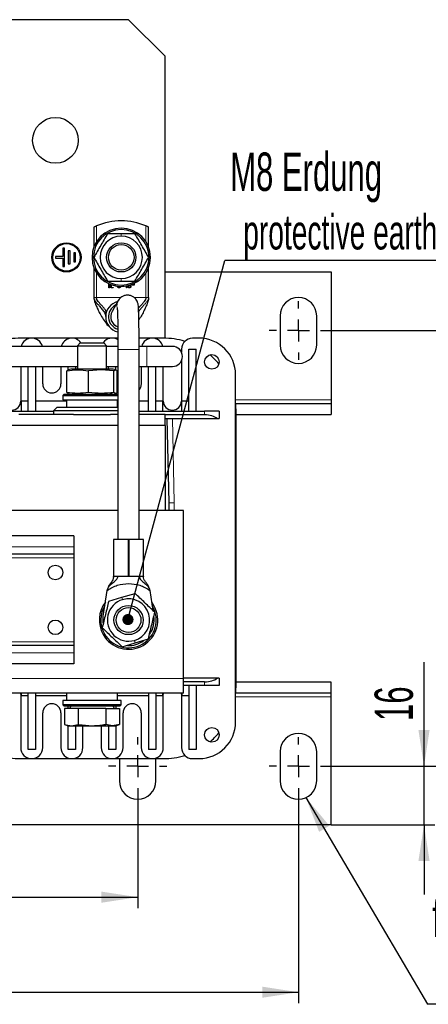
# Model space of a CAD drawing. Header units: millimetres. Extents: x 5 to 418, y 2 to 292.
# Tile 10 of 53: x 121 to 158, y 58 to 147. Entities that reach past the tile are written whole.
import ezdxf

# ---------------------------------------------------------------- set-up
doc = ezdxf.new("R2010")
doc.units = ezdxf.units.MM
doc.layers.add('SLD-0', color=7, linetype='Continuous')
doc.styles.add('SLDTEXTSTYLE0', font='TXT', dxfattribs={"width": 0.605})
doc.dimstyles.new('SLDDIMSTYLE0', dxfattribs={"dimtxt": 3.5, "dimasz": 3.302, "dimexe": 0, "dimexo": 0.0625, "dimgap": 0.875, "dimtad": 1, "dimlfac": 3, "dimrnd": 1e-09, "dimzin": 12, "dimdsep": 46, "dimtxsty": 'SLDTEXTSTYLE0', "dimsah": 1, "dimcen": 0.09, "dimadec": 0, "dimazin": 3, "dimtfac": 1, "dimtofl": 0, "dimtmove": 0, "dimatfit": 3, "dimfxl": 1, "dimfrac": 2, "dimtolj": 1, "dimtzin": 12, "dimarcsym": 0})
doc.dimstyles.new('SLDDIMSTYLE1', dxfattribs={"dimtxt": 3.5, "dimasz": 3.302, "dimexe": 0, "dimexo": 0.0625, "dimgap": 0.875, "dimtad": 1, "dimlfac": 3, "dimrnd": 1e-09, "dimzin": 12, "dimdsep": 46, "dimtxsty": 'SLDTEXTSTYLE0', "dimsah": 1, "dimcen": 0.09, "dimadec": 0, "dimazin": 3, "dimtfac": 1, "dimtmove": 0, "dimatfit": 0, "dimfxl": 1, "dimfrac": 2, "dimtolj": 1, "dimtzin": 12, "dimarcsym": 0})
doc.dimstyles.new('SLDDIMSTYLE2', dxfattribs={"dimtxt": 0.18, "dimasz": 3.302, "dimexe": 0, "dimexo": 0.0625, "dimgap": 0, "dimtad": 0, "dimtih": 1, "dimtoh": 1, "dimdec": 0, "dimrnd": 1e-09, "dimzin": 0, "dimdsep": 46, "dimtxsty": 'Standard', "dimsah": 1, "dimcen": 0.09, "dimadec": 0, "dimazin": 0, "dimtfac": 3.302, "dimtdec": 0, "dimtofl": 0, "dimtmove": 0, "dimatfit": 3, "dimfxl": 1, "dimfrac": 2, "dimtolj": 1, "dimtzin": 0, "dimarcsym": 0})
doc.dimstyles.new('SLDDIMSTYLE3', dxfattribs={"dimtxt": 0.18, "dimasz": 1.016, "dimexe": 0, "dimexo": 0.0625, "dimgap": 0, "dimtad": 0, "dimtih": 1, "dimtoh": 1, "dimdec": 0, "dimrnd": 1e-09, "dimzin": 0, "dimdsep": 46, "dimtxsty": 'Standard', "dimblk1": 'DOT', "dimblk2": 'DOT', "dimsah": 1, "dimcen": 0.09, "dimadec": 0, "dimazin": 0, "dimtfac": 1.016, "dimtdec": 0, "dimtofl": 0, "dimtmove": 0, "dimatfit": 3, "dimldrblk": 'DOT', "dimfxl": 1, "dimfrac": 2, "dimtolj": 1, "dimtzin": 0, "dimarcsym": 0})

# ---------------------------------------------------------------- blocks, each defined once
blk = doc.blocks.new('_D_4')
at = {"layer": 'SLD-0'}
for p, q in [((69.854, 76.627), (69.854, 66.36)), ((131.52, 76.627), (131.52, 66.36)), ((69.854, 67.36), (131.52, 67.36))]:
    blk.add_line(p, q, dxfattribs=at)
for points in [[(69.854, 67.36), (73.156, 66.852), (73.156, 67.868)], [(131.52, 67.36), (128.218, 67.868), (128.218, 66.852)]]:
    blk.add_solid(points, dxfattribs=at)
at = {"layer": 'SLD-0', "insert": (96.677, 71.872), "char_height": 3.5, "attachment_point": 1, "style": 'SLDTEXTSTYLE0'}
blk.add_mtext('185', dxfattribs=at)
blk = doc.blocks.new('_D_5')
at = {"layer": 'SLD-0'}
for p, q in [((157.647, 79.294), (157.647, 88.771)), ((148.854, 79.294), (158.647, 79.294)), ((157.647, 73.96), (157.647, 79.294)), ((149.187, 73.96), (158.647, 73.96)), ((157.647, 73.96), (157.647, 67.61))]:
    blk.add_line(p, q, dxfattribs=at)
for points in [[(157.647, 79.294), (158.155, 82.596), (157.139, 82.596)], [(157.647, 73.96), (157.139, 70.658), (158.155, 70.658)]]:
    blk.add_solid(points, dxfattribs=at)
at = {"layer": 'SLD-0', "insert": (153.135, 83.424), "char_height": 3.5, "attachment_point": 1, "rotation": 90, "style": 'SLDTEXTSTYLE0'}
blk.add_mtext('16', dxfattribs=at)
blk = doc.blocks.new('_D_6')
at = {"layer": 'SLD-0', "color": 7}
for p, q in [((55.187, 76.627), (55.187, 57.695)), ((146.187, 76.627), (146.187, 57.695)), ((55.187, 58.695), (146.187, 58.695))]:
    blk.add_line(p, q, dxfattribs=at)
for points in [[(55.187, 58.695), (58.489, 58.187), (58.489, 59.203)], [(146.187, 58.695), (142.885, 59.203), (142.885, 58.187)]]:
    blk.add_solid(points, dxfattribs=at)
at = {"layer": 'SLD-0', "color": 7, "insert": (96.677, 63.207), "char_height": 3.5, "attachment_point": 1, "style": 'SLDTEXTSTYLE0'}
blk.add_mtext('273', dxfattribs=at)
blk = doc.blocks.new('_D_7')
at = {"layer": 'SLD-0', "color": 7}
for p, q in [((148.854, 119.027), (166.216, 119.027)), ((165.216, 79.294), (165.216, 119.027)), ((148.854, 79.294), (166.216, 79.294))]:
    blk.add_line(p, q, dxfattribs=at)
for points in [[(165.216, 119.027), (164.708, 115.725), (165.724, 115.725)], [(165.216, 79.294), (165.724, 82.596), (164.708, 82.596)]]:
    blk.add_solid(points, dxfattribs=at)
at = {"layer": 'SLD-0', "color": 7, "insert": (160.704, 93.145), "char_height": 3.5, "attachment_point": 1, "rotation": 90, "style": 'SLDTEXTSTYLE0'}
blk.add_mtext('119,2', dxfattribs=at)
blk = doc.blocks.new('SW_NOTE_0')
at = {"layer": 'SLD-0', "color": 0}
blk.add_line((14.303, 0), (0, 0), dxfattribs=at)
at = {"layer": 'SLD-0', "color": 0, "attachment_point": 1, "style": 'SLDTEXTSTYLE0'}
for s, insert, char_height in [('für M8', (0.439, 9.637), 3.5), ('for M8', (1.629, 3.972), 3.175)]:
    blk.add_mtext(s, dxfattribs=dict(at, insert=insert, char_height=char_height))
blk = doc.blocks.new('SW_NOTE_0_1')
at = {"layer": 'SLD-0', "color": 0}
blk.add_line((30.219, 0), (0, 0), dxfattribs=at)
at = {"layer": 'SLD-0', "color": 0, "attachment_point": 1, "style": 'SLDTEXTSTYLE0'}
for s, insert, char_height in [('M8 Erdung', (0.487, 9.831), 3.5), ('protective earth', (1.678, 4.166), 3.175)]:
    blk.add_mtext(s, dxfattribs=dict(at, insert=insert, char_height=char_height))
blk = doc.blocks.new('_Dot')
at = {"color": 0, "linetype": 'ByBlock', "lineweight": -2}
blk.add_line((-0.5, 0), (-1, 0), dxfattribs=at)
at = {"color": 0, "linetype": 'ByBlock', "const_width": 0.5}
blk.add_lwpolyline([(-0.25, 0, 1), (0.25, 0, 1)], format="xyb", close=True, dxfattribs=at)
blk = doc.blocks.new('SW_CENTERMARKSYMBOL_2')
at = {"layer": 'SLD-0', "color": 0}
for p, q in [((0, 2), (0, 2.667)), ((0, 0), (0, 1)), ((-2, 0), (-2.667, 0)), ((0, 0), (-1, 0)), ((0, 0), (0, -1)), ((0, 0), (1, 0)), ((2, 0), (2.667, 0)), ((0, -2), (0, -2.667))]:
    blk.add_line(p, q, dxfattribs=at)
blk = doc.blocks.new('SW_CENTERMARKSYMBOL_3')
at = {"layer": 'SLD-0', "color": 0}
for p, q in [((0, 2), (0, 2.667)), ((0, 0), (0, 1)), ((-2, 0), (-2.667, 0)), ((0, 0), (-1, 0)), ((0, 0), (0, -1)), ((0, 0), (1, 0)), ((2, 0), (2.667, 0)), ((0, -2), (0, -2.667))]:
    blk.add_line(p, q, dxfattribs=at)
blk = doc.blocks.new('SW_CENTERMARKSYMBOL_6')
at = {"layer": 'SLD-0', "color": 0}
for p, q in [((0, 2), (0, 2.667)), ((0, 0), (0, 1)), ((-2, 0), (-2.667, 0)), ((0, 0), (-1, 0)), ((0, 0), (0, -1)), ((0, 0), (1, 0)), ((2, 0), (2.667, 0)), ((0, -2), (0, -2.667))]:
    blk.add_line(p, q, dxfattribs=at)
blk = doc.blocks.new('SW_CENTERMARKSYMBOL_7')
at = {"layer": 'SLD-0', "color": 0}
for p, q in [((0, 2), (0, 2.667)), ((0, 0), (0, 1)), ((-2, 0), (-2.667, 0)), ((0, 0), (-1, 0)), ((0, 0), (0, -1)), ((0, 0), (1, 0)), ((2, 0), (2.667, 0)), ((0, -2), (0, -2.667))]:
    blk.add_line(p, q, dxfattribs=at)

msp = doc.modelspace()

# ---------------------------------------------------------------- linework, layer by layer
at = {"color": 7, "linetype": 'Continuous', "lineweight": 25}
for p, q in [((130.6871, 147.3605), (70.6871, 147.3605)), ((134.0205, 144.0271), (130.6871, 147.3605)), ((134.0205, 118.3251), (134.0205, 144.0271)), ((127.5205, 128.4459), (127.5205, 126.6218)), ((132.5205, 126.6218), (132.5205, 128.4459)), ((128.7696, 127.8605), (130.0205, 127.8605)), ((130.0205, 127.8605), (131.2714, 127.8605)), ((124.6871, 125.7771), (124.0205, 125.7771)), ((124.0205, 125.7771), (124.0205, 125.6105)), ((124.8538, 126.5271), (124.6871, 126.5271)), ((124.6871, 126.5271), (124.6871, 125.7771)), ((124.8538, 124.8605), (124.8538, 126.5271)), ((125.3538, 126.2771), (125.1871, 126.2771)), ((125.1871, 126.2771), (125.1871, 125.1105)), ((125.3538, 125.1105), (125.3538, 126.2771)), ((125.8538, 126.1105), (125.6871, 126.1105)), ((125.6871, 126.1105), (125.6871, 125.2771)), ((125.8538, 125.2771), (125.8538, 126.1105)), ((124.0205, 125.6105), (124.6871, 125.6105)), ((124.6871, 125.6105), (124.6871, 124.8605)), ((124.6871, 124.8605), (124.8538, 124.8605)), ((125.1871, 125.1105), (125.3538, 125.1105)), ((125.6871, 125.2771), (125.8538, 125.2771)), ((127.5205, 124.7658), (127.5205, 122.0271)), ((132.5205, 122.0271), (132.5205, 124.7658)), ((134.0205, 124.3605), (149.1871, 124.3605)), ((149.1871, 124.3605), (149.1871, 112.6938)), ((128.7696, 123.5271), (130.0205, 123.5271)), ((128.8921, 122.9305), (128.8921, 123.2776)), ((128.9422, 123.2549), (128.9422, 122.9305)), ((129.0419, 123.0307), (129.0419, 123.2132)), ((129.092, 123.194), (129.092, 123.0307)), ((129.6917, 123.0307), (129.6917, 123.0475)), ((129.7418, 123.0307), (129.7418, 123.0417)), ((130.0205, 123.5271), (131.2714, 123.5271)), ((130.2664, 123.0302), (130.1483, 123.0302)), ((130.4909, 122.9305), (130.4909, 123.069)), ((130.541, 123.0784), (130.541, 122.9305)), ((130.6411, 123.0297), (130.6411, 123.1004)), ((130.6912, 123.0307), (130.6912, 123.1129)), ((130.8406, 123.0803), (130.8406, 123.0307)), ((130.8907, 123.0803), (130.8907, 123.0307)), ((130.9408, 123.1692), (130.9408, 123.191)), ((131.187, 123.1692), (130.9408, 123.1692)), ((131.1516, 123.2043), (130.9763, 123.2043)), ((131.1516, 123.2789), (131.1516, 123.2043)), ((131.187, 123.2958), (131.187, 123.1692)), ((129.1671, 122.9555), (129.2668, 122.9555)), ((129.2668, 122.9054), (129.1671, 122.9054)), ((129.7505, 121.7557), (129.1828, 120.7596)), ((129.1828, 120.7596), (129.1806, 120.7557)), ((144.5205, 120.3605), (144.5205, 117.6938)), ((147.8538, 117.6938), (147.8538, 120.3605)), ((129.7169, 118.3271), (120.8538, 118.3271)), ((126.2761, 117.8938), (126.0205, 117.6381)), ((126.0205, 117.6381), (126.0205, 115.4938)), ((126.0205, 117.6381), (128.6871, 117.6381)), ((126.2761, 117.8938), (128.4315, 117.8938)), ((128.6871, 117.6381), (128.4315, 117.8938)), ((128.6871, 115.4938), (128.6871, 117.6381)), ((133.8538, 118.3271), (131.6505, 118.3271)), ((137.1205, 118.3271), (136.5205, 118.3271)), ((126.0205, 117.5771), (118.952, 117.5771)), ((129.7201, 117.5771), (128.6871, 117.5771)), ((129.7205, 117.2805), (129.7205, 99.9605)), ((132.3538, 117.5771), (131.6535, 117.5771)), ((131.6538, 99.9605), (131.6538, 117.2805)), ((134.6871, 117.5771), (132.3538, 117.5771)), ((135.5205, 117.3271), (135.5205, 117.0424)), ((136.1871, 111.6605), (136.1871, 117.3271)), ((136.1871, 117.3271), (136.8538, 117.3271)), ((136.8538, 111.6605), (136.8538, 117.3271)), ((135.5205, 116.2786), (135.5205, 112.5938)), ((118.952, 115.7438), (126.0205, 115.7438)), ((120.8538, 115.7438), (120.8538, 112.5938)), ((121.5205, 111.6605), (121.5205, 115.7438)), ((122.1871, 115.7438), (122.1871, 111.6605)), ((122.8538, 114.1605), (122.8538, 115.7438)), ((124.5205, 115.7438), (124.5205, 114.1605)), ((125.1702, 115.4118), (125.0483, 115.3415)), ((125.0483, 113.3795), (125.0483, 115.3415)), ((125.4205, 115.4938), (125.1665, 115.4257)), ((125.1871, 115.4313), (125.1871, 115.7438)), ((128.1046, 115.4938), (125.4205, 115.4938)), ((125.8538, 115.7438), (125.8538, 115.4938)), ((128.1952, 115.4313), (127.0424, 115.3415)), ((127.0424, 113.3795), (127.0424, 115.3415)), ((129.2871, 115.4938), (128.1046, 115.4938)), ((129.3479, 115.3415), (128.1952, 115.4313)), ((128.6871, 115.7438), (129.7205, 115.7438)), ((128.8538, 115.4938), (128.8538, 115.7438)), ((129.5411, 115.4257), (129.2871, 115.4938)), ((129.3479, 113.3795), (129.3479, 115.3415)), ((129.5205, 115.4313), (129.5205, 115.7438)), ((129.6593, 113.3795), (129.6593, 115.3415)), ((131.6538, 115.7438), (132.3538, 115.7438)), ((131.8538, 115.7438), (131.8538, 114.1605)), ((132.3538, 115.7438), (134.6871, 115.7438)), ((132.5205, 111.6605), (132.5205, 115.7438)), ((133.1871, 111.6605), (133.1871, 115.7438)), ((133.8538, 112.5938), (133.8538, 115.7438)), ((140.4538, 83.3271), (140.4538, 114.9938)), ((124.8205, 113.2271), (124.6871, 113.0938)), ((124.8205, 113.2271), (129.7205, 113.2271)), ((125.0483, 113.3795), (125.1702, 113.3091)), ((125.1665, 113.2952), (125.4205, 113.2271)), ((125.1871, 113.2271), (125.1871, 113.2897)), ((129.2871, 113.2271), (129.5411, 113.2952)), ((129.5205, 113.2271), (129.5205, 113.2897)), ((120.8871, 112.6105), (121.5205, 112.6105)), ((120.8871, 112.6105), (120.8871, 111.6605)), ((122.1871, 112.6105), (125.0205, 112.6105)), ((124.6871, 113.0938), (124.6871, 112.6938)), ((124.6871, 113.0938), (129.7205, 113.0938)), ((124.6871, 112.6938), (129.7205, 112.6938)), ((125.0205, 112.6938), (125.0205, 112.0271)), ((129.6871, 112.0271), (129.6871, 112.6938)), ((129.6871, 112.6105), (129.7205, 112.6105)), ((131.6538, 112.6105), (132.5205, 112.6105)), ((133.1871, 112.6105), (133.8205, 112.6105)), ((133.8205, 111.6605), (133.8205, 112.6105)), ((135.5538, 111.6605), (135.5538, 112.6105)), ((135.5538, 112.6105), (136.1871, 112.6105)), ((140.5205, 111.6605), (140.4538, 112.6009)), ((140.4836, 112.3605), (149.1871, 112.3605)), ((149.1871, 112.6938), (149.1871, 112.3605)), ((149.1871, 112.3605), (149.1871, 111.3605)), ((117.0871, 111.6605), (123.8538, 111.6605)), ((125.6669, 111.3605), (120.6871, 111.3605)), ((124.1871, 112.0271), (123.8538, 111.6938)), ((123.8538, 111.6938), (123.8538, 111.3605)), ((127.3907, 111.6938), (123.8538, 111.6938)), ((124.1871, 112.0271), (127.3872, 112.0271)), ((125.6669, 111.3605), (127.3907, 111.3605)), ((127.3872, 112.0271), (129.6871, 112.0271)), ((129.7205, 111.6938), (127.3907, 111.6938)), ((127.3907, 111.3605), (129.0407, 111.3605)), ((129.7205, 111.3605), (129.0407, 111.3605)), ((131.6538, 111.6605), (137.6205, 111.6605)), ((134.0205, 111.3605), (131.6538, 111.3605)), ((134.0205, 110.3605), (134.0205, 111.3605)), ((137.6205, 111.3271), (134.0205, 111.3271)), ((138.9538, 111.6605), (137.6205, 111.6605)), ((138.9538, 111.6605), (138.9538, 110.9938)), ((140.5205, 86.6605), (140.5205, 111.6605)), ((140.5205, 111.3605), (149.1871, 111.3605)), ((134.0205, 110.9938), (138.7752, 110.9938)), ((134.1871, 110.9938), (134.3538, 103.3271)), ((138.7752, 110.9938), (138.9538, 110.9938)), ((129.7205, 110.3605), (115.2371, 110.3605)), ((134.0205, 110.3605), (131.6538, 110.3605)), ((134.0205, 110.3605), (134.0205, 102.6271)), ((134.3538, 103.3271), (134.8538, 103.3326)), ((134.3538, 103.3271), (134.3538, 102.6271)), ((129.7205, 102.6271), (119.9205, 102.6271)), ((135.6871, 102.6271), (131.6538, 102.6271)), ((135.6871, 87.2938), (135.6871, 102.6271)), ((125.6871, 100.2938), (119.9205, 100.2938)), ((125.6871, 100.2938), (125.6871, 99.2938)), ((129.3205, 99.9605), (129.3205, 96.6271)), ((130.6705, 99.9605), (129.3205, 99.9605)), ((130.6705, 96.6271), (130.6705, 99.9605)), ((130.6705, 99.9605), (130.7038, 99.9605)), ((130.7038, 99.9605), (130.7038, 96.6271)), ((132.0538, 99.9605), (130.7038, 99.9605)), ((132.0538, 96.6271), (132.0538, 99.9605)), ((125.6871, 99.2938), (125.6871, 98.6271)), ((125.6871, 98.6271), (119.9205, 98.6271)), ((125.6871, 98.6271), (125.6871, 98.2938)), ((125.6871, 98.2938), (125.6871, 90.6271)), ((129.3205, 96.6271), (130.6705, 96.6271)), ((129.7205, 96.6271), (129.7205, 96.6105)), ((130.7101, 96.6105), (129.7205, 96.6105)), ((130.7038, 96.6271), (130.6705, 96.6271)), ((130.7038, 96.6271), (132.0538, 96.6271)), ((131.6538, 96.6105), (130.7101, 96.6105)), ((131.6538, 96.6105), (131.6538, 96.6271)), ((132.0469, 96.6205), (132.0452, 96.6081)), ((128.3805, 92.9791), (128.7396, 95.3323)), ((132.6347, 95.3323), (132.915, 93.4954)), ((128.8779, 94.3551), (130.0785, 94.7066)), ((130.0785, 94.7066), (131.279, 95.058)), ((133.0024, 93.9503), (132.7991, 94.2553)), ((132.8866, 93.8841), (132.845, 93.9544)), ((131.2958, 90.5477), (132.4964, 90.8991)), ((125.6871, 90.2938), (119.9205, 90.2938)), ((125.6871, 90.6271), (125.6871, 90.2938)), ((125.6871, 90.2938), (125.6871, 89.6271)), ((130.0953, 90.1963), (131.2958, 90.5477)), ((125.6871, 89.6271), (125.6871, 88.6271)), ((125.6871, 88.6271), (119.9205, 88.6271)), ((138.7752, 87.3271), (135.6871, 87.3271)), ((135.6871, 85.9605), (135.6871, 87.2938)), ((138.9538, 87.3271), (138.7752, 87.3271)), ((138.9538, 87.3271), (138.9538, 86.6605)), ((137.6205, 86.9938), (135.6871, 86.9938)), ((137.6205, 86.6605), (135.6871, 86.6605)), ((136.1871, 86.6605), (136.1871, 80.8271)), ((136.8538, 86.6605), (136.8538, 80.8271)), ((138.9538, 86.6605), (137.6205, 86.6605)), ((140.4538, 85.72), (140.5205, 86.6605)), ((149.1871, 86.9605), (140.5205, 86.9605)), ((149.1871, 85.9605), (149.1871, 86.9605)), ((135.6871, 85.9605), (119.9205, 85.9605)), ((120.8205, 85.9605), (120.8538, 85.7271)), ((120.8538, 85.7271), (120.8538, 80.9938)), ((120.8871, 85.9605), (120.8871, 85.7105)), ((121.5205, 85.7105), (120.8871, 85.7105)), ((121.5205, 80.8271), (121.5205, 85.9605)), ((122.1871, 85.9605), (122.1871, 80.8271)), ((125.0205, 85.7105), (122.1871, 85.7105)), ((124.6871, 85.2938), (124.6871, 84.8938)), ((130.0128, 85.2938), (124.6871, 85.2938)), ((125.0205, 85.9605), (125.0205, 85.2938)), ((129.6871, 85.2938), (129.6871, 85.9605)), ((132.5205, 85.7105), (129.6871, 85.7105)), ((130.0205, 85.2938), (130.0128, 85.2938)), ((130.0205, 84.8938), (130.0205, 85.2938)), ((132.5205, 85.9605), (132.5205, 80.8271)), ((133.1871, 85.9605), (133.1871, 80.8271)), ((133.8205, 85.7105), (133.1871, 85.7105)), ((133.8205, 85.7105), (133.8205, 85.9605)), ((133.8538, 85.7271), (133.8871, 85.9605)), ((133.8538, 80.9938), (133.8538, 85.7271)), ((135.4871, 85.9605), (135.5205, 85.7271)), ((135.5205, 85.7271), (135.5205, 80.9938)), ((135.5538, 85.9605), (135.5538, 85.7105)), ((136.1871, 85.7105), (135.5538, 85.7105)), ((149.1871, 85.9605), (140.4836, 85.9605)), ((149.1871, 85.6271), (149.1871, 85.9605)), ((149.1871, 73.9605), (149.1871, 85.6271)), ((124.6871, 84.8938), (124.8205, 84.7605)), ((130.0128, 84.8938), (124.6871, 84.8938)), ((129.8799, 84.7605), (124.8205, 84.7605)), ((124.852, 84.5605), (124.852, 83.1158)), ((126.1029, 84.5605), (124.852, 84.5605)), ((125.1871, 84.5605), (125.1871, 84.7605)), ((125.4155, 84.7605), (125.3, 84.5605)), ((126.1029, 84.5605), (126.1029, 83.1158)), ((128.6047, 84.5605), (126.1029, 84.5605)), ((128.6047, 84.5605), (128.6047, 83.1158)), ((128.6047, 84.5605), (129.8557, 84.5605)), ((129.4076, 84.5605), (129.2921, 84.7605)), ((129.5205, 84.7605), (129.5205, 84.5605)), ((129.8557, 84.5605), (129.8557, 83.1158)), ((129.8871, 84.7605), (129.8799, 84.7605)), ((129.8871, 84.7605), (130.0205, 84.8938)), ((130.0205, 84.8938), (130.0128, 84.8938)), ((122.8538, 80.9938), (122.8538, 84.1605)), ((124.5205, 84.1605), (124.5205, 80.9938)), ((130.1871, 80.9938), (130.1871, 84.1605)), ((131.8538, 84.1605), (131.8538, 80.9938)), ((124.852, 83.1158), (125.1871, 82.9938)), ((124.852, 83.1158), (125.4774, 82.9938)), ((125.1871, 80.8271), (125.1871, 82.9938)), ((125.1871, 82.9938), (125.4774, 82.9938)), ((125.4774, 82.9938), (126.1029, 83.1158)), ((125.4774, 82.9938), (127.3538, 82.9938)), ((125.8538, 82.9938), (125.8538, 80.8271)), ((126.5205, 80.9938), (126.5205, 82.9938)), ((127.3538, 82.9938), (129.2302, 82.9938)), ((128.1871, 82.9938), (128.1871, 80.9938)), ((129.2302, 82.9938), (128.6047, 83.1158)), ((128.8538, 82.9938), (128.8538, 80.8271)), ((129.8557, 83.1158), (129.2302, 82.9938)), ((129.2302, 82.9938), (129.5205, 82.9938)), ((129.5205, 82.9938), (129.8557, 83.1158)), ((129.5205, 82.9938), (129.5205, 80.8271)), ((122.1871, 80.8271), (121.5205, 80.8271)), ((125.8538, 80.8271), (125.1871, 80.8271)), ((129.5205, 80.8271), (128.8538, 80.8271)), ((133.1871, 80.8271), (132.5205, 80.8271)), ((136.8538, 80.8271), (136.1871, 80.8271)), ((120.8538, 79.9938), (133.8538, 79.9938)), ((129.8538, 79.9938), (129.8538, 77.9605)), ((133.1871, 77.9605), (133.1871, 79.9938)), ((136.5205, 79.9938), (137.1205, 79.9938)), ((144.5205, 80.6271), (144.5205, 77.9605)), ((147.8538, 77.9605), (147.8538, 80.6271)), ((149.1871, 73.9605), (52.1871, 73.9605))]:
    msp.add_line(p, q, dxfattribs=at)
at = {"color": 7, "linetype": 'Continuous', "lineweight": 18}
for p, q in [((127.7649, 128.5589), (127.7649, 127.1163)), ((132.276, 127.1163), (132.276, 128.5589)), ((130.0205, 127.6271), (130.0205, 127.8605)), ((127.4871, 125.6938), (127.3538, 125.6938)), ((132.5538, 125.6938), (132.6871, 125.6938)), ((127.7649, 124.2713), (127.7649, 122.0271)), ((132.276, 122.0271), (132.276, 124.2713)), ((130.0205, 123.7605), (130.0205, 123.5271)), ((127.7649, 122.0271), (129.99, 122.0271)), ((131.2026, 122.0271), (132.276, 122.0271)), ((130.7101, 117.2805), (129.7205, 117.2805)), ((131.6538, 117.2805), (130.7101, 117.2805)), ((132.3538, 115.7438), (132.3538, 117.5771)), ((128.1046, 115.4938), (128.1952, 115.4313)), ((128.8948, 113.2271), (129.3479, 113.3795)), ((140.4538, 112.6938), (149.1871, 112.6938)), ((137.6205, 111.3271), (137.6205, 111.6605)), ((134.8538, 103.3326), (134.6873, 110.9938)), ((134.8538, 103.3326), (134.8538, 102.6271)), ((125.6871, 99.2938), (119.9205, 99.2938)), ((125.6871, 98.2938), (119.9205, 98.2938)), ((129.7268, 96.6077), (129.3291, 96.6081)), ((132.0452, 96.6081), (131.6475, 96.6077)), ((130.144, 94.4826), (130.0785, 94.7066)), ((132.8866, 93.8841), (133.0024, 93.9503)), ((128.4876, 91.3702), (128.3719, 91.304)), ((131.2303, 90.7717), (131.2958, 90.5477)), ((125.6871, 90.6271), (119.9205, 90.6271)), ((125.6871, 89.6271), (119.9205, 89.6271)), ((135.6871, 87.2938), (119.9205, 87.2938)), ((137.6205, 86.9938), (137.6205, 86.6605)), ((130.0128, 85.2938), (130.0128, 84.8938)), ((149.1871, 85.6271), (140.4538, 85.6271)), ((129.8799, 84.7605), (130.0128, 84.8938))]:
    msp.add_line(p, q, dxfattribs=at)
at = {"color": 7, "linetype": 'Continuous', "lineweight": 25, "flags": 128}
for points in [[(131.8538, 114.1605), (131.7904, 113.8416), (131.6538, 113.6189)], [(128.372, 92.3365), (128.3609, 92.4448), (128.3805, 92.9791)]]:
    msp.add_lwpolyline(points, dxfattribs=at)
at = {"color": 7, "linetype": 'Continuous', "lineweight": 25}
for centre, radius in [((124.0205, 136.3605), 2.0833), ((125.0205, 125.6938), 1.3333), ((125.0205, 125.6938), 1.25), ((130.0205, 125.6938), 1.3333), ((130.0205, 125.6938), 1.1667), ((138.2871, 116.1605), 0.6667), ((124.0205, 96.9605), 0.6667), ((130.6871, 92.6271), 1.3333), ((130.6871, 92.6271), 1.1333), ((124.0205, 91.9605), 0.6667), ((138.2871, 82.1605), 0.6667)]:
    msp.add_circle(centre, radius, dxfattribs=at)
for centre, radius, start, end in [((130.0205, 123.3605), 5.6667, 66.544343, 113.455657), ((130.0205, 125.6938), 2.6667, 0, 180), ((130.0205, 125.6938), 2.5333, 0, 180), ((130.0205, 125.6938), 1.9333, 90, 270), ((130.0205, 125.6938), 1.9333, 270, 90), ((130.0205, 125.6938), 2.6667, 180, 0), ((130.0205, 125.6938), 2.5333, 180, 0), ((130.0205, 120.2771), 1.4167, 103.350446, 257.139073), ((130.0205, 120.2771), 1.1667, 116.274929, 254.293261), ((146.1871, 120.3605), 1.6667, 0, 180), ((130.0205, 120.2771), 0.9667, 150.322661, 251.03528), ((120.8538, 111.6605), 6.6667, 90, 107.082623), ((121.8538, 117.3271), 1, 14.477512, 165.522488), ((125.5205, 117.3271), 1, 34.518108, 165.522488), ((129.1871, 117.3271), 1, 57.197986, 145.481892), ((132.8538, 117.3271), 1, 14.477512, 165.522488), ((133.8538, 111.6605), 6.6667, 72.917377, 90), ((136.5205, 117.3271), 1, 90, 180), ((137.1205, 114.9938), 3.3333, 0, 90), ((146.1871, 117.6938), 1.6667, 180, 0), ((134.6871, 116.6605), 0.9167, 270, 90), ((133.8538, 111.6605), 6.6667, 40.414575, 50.44057), ((123.6871, 114.1605), 0.8333, 180, 0), ((120.0205, 112.5938), 0.8333, 180, 0), ((134.6871, 112.5938), 0.8333, 180, 0), ((130.6871, 92.6271), 1.9333, 106.315281, 286.315281), ((130.6871, 92.6271), 1.9333, 286.315281, 106.315281), ((130.6871, 92.6271), 2.6667, 142.369421, 209.747142), ((130.6871, 92.6271), 2.5333, 148.404903, 209.747142), ((130.6871, 92.6271), 2.6667, 209.747142, 29.747142), ((130.6871, 92.6271), 2.5333, 209.747142, 29.747142), ((130.6871, 92.6271), 2.3333, 326.038288, 8.675555), ((130.6871, 92.6271), 2.3333, 267.520541, 305.795804), ((123.6871, 84.1605), 0.8333, 0, 180), ((131.0205, 84.1605), 0.8333, 0, 180), ((137.1205, 83.3271), 3.3333, 270, 0), ((133.8538, 86.6605), 6.6667, 309.55943, 319.585425), ((146.1871, 80.6271), 1.6667, 0, 180), ((121.8538, 80.9938), 1, 180, 0), ((125.5205, 80.9938), 1, 180, 0), ((129.1871, 80.9938), 1, 180, 0), ((132.8538, 80.9938), 1, 180, 0), ((136.5205, 80.9938), 1, 180, 270), ((120.8538, 86.6605), 6.6667, 252.917377, 270), ((133.8538, 86.6605), 6.6667, 270, 287.082623), ((131.5205, 77.9605), 1.6667, 180, 0), ((146.1871, 77.9605), 1.6667, 180, 0)]:
    msp.add_arc(centre, radius, start, end, dxfattribs=at)
at = {"color": 7, "linetype": 'Continuous', "lineweight": 18}
for centre, radius, start, end in [((130.5889, 121.278), 0.9649, 149.195767, 191.603448), ((130.0226, 120.2817), 0.9663, 150.357793, 250.894688)]:
    msp.add_arc(centre, radius, start, end, dxfattribs=at)
at = {"color": 7, "linetype": 'Continuous', "lineweight": 25}
for centre, start_param, end_param in [((137.6205, 110.6605), 0.5235988, 1.5707963), ((137.6205, 87.6605), 4.712389, 5.7595865)]:
    msp.add_ellipse(centre, major_axis=(1.3333, 0), ratio=0.5, start_param=start_param, end_param=end_param, dxfattribs=at)
for points, knots in [([(127.7649, 128.5589), (127.7352, 128.5458), (127.6757, 128.5196), (127.5981, 128.4834), (127.5434, 128.4571), (127.5223, 128.4467), (127.5209, 128.446), (127.5205, 128.4459)], [0, 0, 0, 0, 0.2416502, 0.4835575, 0.7160096, 0.9261457, 1, 1, 1, 1]), ([(132.5205, 128.4459), (132.5181, 128.447), (132.5135, 128.4493), (132.4775, 128.4669), (132.4234, 128.4926), (132.3537, 128.5248), (132.3016, 128.5477), (132.276, 128.5589)], [0, 0, 0, 0, 0.1893549, 0.3783934, 0.5758662, 0.7925045, 1, 1, 1, 1]), ([(128.7696, 127.8605), (128.5611, 127.4994), (128.1441, 126.7771), (127.7271, 126.0549), (127.5186, 125.6938)], [0, 0, 0, 0, 0.4999949, 1, 1, 1, 1]), ([(132.5223, 125.6938), (132.3138, 126.0549), (131.8969, 126.7771), (131.4799, 127.4994), (131.2714, 127.8605)], [0, 0, 0, 0, 0.4999949, 1, 1, 1, 1]), ([(127.5186, 125.6938), (127.7271, 125.3327), (128.1441, 124.6105), (128.5611, 123.8883), (128.7696, 123.5271)], [0, 0, 0, 0, 0.4999949, 1, 1, 1, 1]), ([(131.2714, 123.5271), (131.4799, 123.8882), (131.8969, 124.6105), (132.3138, 125.3327), (132.5223, 125.6938)], [0, 0, 0, 0, 0.4999949, 1, 1, 1, 1]), ([(129.1671, 122.9054), (129.1531, 122.9066), (129.1252, 122.9089), (129.0886, 122.9304), (129.0594, 122.9616), (129.0437, 122.9972), (129.0424, 123.0215), (129.0419, 123.0307)], [0, 0, 0, 0, 0.2120721, 0.4249187, 0.6288557, 0.8604484, 1, 1, 1, 1]), ([(129.092, 123.0307), (129.0927, 123.0223), (129.0941, 123.0056), (129.1069, 122.9837), (129.1256, 122.9661), (129.147, 122.9566), (129.1617, 122.9558), (129.1671, 122.9555)], [0, 0, 0, 0, 0.2113904, 0.4235099, 0.6277875, 0.8609914, 1, 1, 1, 1]), ([(129.8165, 122.9054), (129.8026, 122.9066), (129.7747, 122.9089), (129.7383, 122.9302), (129.7093, 122.9614), (129.6936, 122.9969), (129.6922, 123.0213), (129.6917, 123.0307)], [0, 0, 0, 0, 0.2115905, 0.4239917, 0.626563, 0.8576169, 1, 1, 1, 1]), ([(129.8165, 122.9555), (129.8081, 122.9562), (129.7913, 122.9576), (129.7695, 122.9704), (129.7522, 122.989), (129.7429, 123.0104), (129.7421, 123.025), (129.7418, 123.0307)], [0, 0, 0, 0, 0.21201309, 0.42484742, 0.62766597, 0.85511767, 1, 1, 1, 1]), ([(129.9412, 123.0307), (129.9401, 123.0166), (129.9377, 122.9885), (129.9162, 122.9517), (129.8849, 122.9226), (129.8495, 122.9072), (129.8254, 122.9059), (129.8165, 122.9054)], [0, 0, 0, 0, 0.2135609, 0.4279183, 0.6328319, 0.8628865, 1, 1, 1, 1]), ([(129.8911, 123.0307), (129.8905, 123.0222), (129.8891, 123.0051), (129.8761, 122.9829), (129.8572, 122.9656), (129.8361, 122.9566), (129.8218, 122.9558), (129.8165, 122.9555)], [0, 0, 0, 0, 0.2158105, 0.4325887, 0.6358802, 0.8635324, 1, 1, 1, 1]), ([(130.2914, 123.0552), (130.2912, 123.0515), (130.2909, 123.0462), (130.2881, 123.04), (130.2853, 123.0363), (130.2817, 123.0335), (130.2754, 123.0307), (130.2701, 123.0304), (130.2664, 123.0302)], [0, 0, 0, 0, 0.2731773, 0.3898787, 0.5, 0.6101213, 0.7268227, 1, 1, 1, 1]), ([(130.7659, 122.9054), (130.7519, 122.9066), (130.7237, 122.9089), (130.687, 122.9305), (130.6581, 122.9617), (130.6429, 122.9969), (130.6416, 123.0208), (130.6411, 123.0297)], [0, 0, 0, 0, 0.2144484, 0.429752, 0.6342267, 0.8622676, 1, 1, 1, 1]), ([(130.7659, 122.9555), (130.7575, 122.9562), (130.7408, 122.9576), (130.7189, 122.9704), (130.7016, 122.989), (130.6923, 123.0104), (130.6915, 123.025), (130.6912, 123.0307)], [0, 0, 0, 0, 0.21201309, 0.42484742, 0.62766597, 0.85511767, 1, 1, 1, 1]), ([(130.7659, 123.1554), (130.7743, 123.1547), (130.791, 123.1534), (130.8129, 123.1405), (130.8302, 123.1219), (130.8395, 123.1006), (130.8403, 123.086), (130.8406, 123.0803)], [0, 0, 0, 0, 0.21201309, 0.42484742, 0.62766597, 0.85511767, 1, 1, 1, 1]), ([(130.8907, 123.0307), (130.8895, 123.0165), (130.8872, 122.9882), (130.8656, 122.9514), (130.8342, 122.9225), (130.7989, 122.9072), (130.7749, 122.9059), (130.7659, 122.9054)], [0, 0, 0, 0, 0.2147152, 0.4303478, 0.6336937, 0.8619602, 1, 1, 1, 1]), ([(130.8406, 123.0307), (130.8399, 123.0222), (130.8385, 123.0054), (130.8255, 122.9833), (130.8068, 122.9658), (130.7855, 122.9566), (130.7712, 122.9558), (130.7659, 122.9555)], [0, 0, 0, 0, 0.21385977, 0.42848405, 0.63440892, 0.86502135, 1, 1, 1, 1]), ([(128.9171, 122.9054), (128.9134, 122.9056), (128.9081, 122.906), (128.9018, 122.9088), (128.8982, 122.9116), (128.8954, 122.9152), (128.8926, 122.9214), (128.8923, 122.9268), (128.8921, 122.9305)], [0, 0, 0, 0, 0.2731773, 0.3898787, 0.5, 0.6101213, 0.7268227, 1, 1, 1, 1]), ([(128.9422, 122.9305), (128.942, 122.9268), (128.9416, 122.9214), (128.9388, 122.9152), (128.936, 122.9116), (128.9324, 122.9088), (128.9262, 122.906), (128.9208, 122.9056), (128.9171, 122.9054)], [0, 0, 0, 0, 0.2731773, 0.3898787, 0.5, 0.6101213, 0.7268227, 1, 1, 1, 1]), ([(129.2668, 122.9555), (129.2706, 122.9553), (129.2759, 122.955), (129.2821, 122.9522), (129.2858, 122.9494), (129.2886, 122.9458), (129.2914, 122.9395), (129.2917, 122.9342), (129.2919, 122.9305)], [0, 0, 0, 0, 0.2731773, 0.3898787, 0.5, 0.6101213, 0.7268227, 1, 1, 1, 1]), ([(129.2919, 122.9305), (129.2917, 122.9268), (129.2914, 122.9214), (129.2886, 122.9152), (129.2858, 122.9116), (129.2821, 122.9088), (129.2759, 122.906), (129.2706, 122.9056), (129.2668, 122.9054)], [0, 0, 0, 0, 0.2731773, 0.3898787, 0.5, 0.6101213, 0.7268227, 1, 1, 1, 1]), ([(131.6538, 117.2805), (131.6537, 117.3945), (131.6535, 117.726), (131.6513, 118.2701), (131.6464, 118.8911), (131.6392, 119.471), (131.6299, 119.9952), (131.6186, 120.4514), (131.6056, 120.8294), (131.5899, 121.1297), (131.577, 121.294), (131.5561, 121.4326), (131.529, 121.5532), (131.4628, 121.722), (131.3507, 121.8983), (131.1716, 122.0709), (130.928, 122.2034), (130.6271, 122.2638), (130.3254, 122.2252), (130.0729, 122.1078), (129.8923, 121.9578), (129.7961, 121.8335), (129.7571, 121.767), (129.7505, 121.7557)], [0, 0, 0, 0, 0.0406386, 0.1181034, 0.1956549, 0.2732743, 0.3510255, 0.4290258, 0.5075339, 0.5872671, 0.6712895, 0.6995628, 0.7263894, 0.7473233, 0.7740687, 0.8029735, 0.8363685, 0.8721797, 0.9111107, 0.9431117, 0.9707435, 0.995055, 1, 1, 1, 1]), ([(130.5159, 122.9054), (130.5122, 122.9056), (130.5069, 122.906), (130.5006, 122.9088), (130.497, 122.9116), (130.4942, 122.9152), (130.4914, 122.9214), (130.4911, 122.9268), (130.4909, 122.9305)], [0, 0, 0, 0, 0.2731773, 0.3898787, 0.5, 0.6101213, 0.7268227, 1, 1, 1, 1]), ([(130.541, 122.9305), (130.5407, 122.9268), (130.5404, 122.9214), (130.5376, 122.9152), (130.5348, 122.9116), (130.5312, 122.9088), (130.525, 122.906), (130.5196, 122.9056), (130.5159, 122.9054)], [0, 0, 0, 0, 0.2731773, 0.3898787, 0.5, 0.6101213, 0.7268227, 1, 1, 1, 1]), ([(127.5205, 122.0271), (127.5217, 122.0077), (127.5245, 121.9653), (127.5426, 121.9054), (127.5933, 121.785), (127.7055, 121.6252), (127.8748, 121.422), (128.0956, 121.1786), (128.328, 120.9036), (128.5424, 120.6085), (128.5842, 120.3829), (128.6038, 120.2771)], [0, 0, 0, 0, 0.01487924, 0.0325481, 0.054008, 0.14240616, 0.2626605, 0.40546694, 0.61323396, 0.81871395, 1, 1, 1, 1]), ([(127.5205, 122.0271), (127.5211, 122.0109), (127.5225, 121.9745), (127.531, 121.918), (127.5516, 121.8138), (127.6155, 121.5887), (127.7399, 121.2588), (127.9256, 120.8472), (128.1635, 120.3927), (128.4559, 119.9246), (128.7867, 119.4767), (129.0595, 119.2416), (129.1878, 119.131)], [0, 0, 0, 0, 0.0099353, 0.0223396, 0.0374426, 0.0836581, 0.1992944, 0.330266, 0.4778135, 0.6621128, 0.841096, 1, 1, 1, 1]), ([(127.5791, 121.7243), (127.5855, 121.7014), (127.6432, 121.4936), (127.7964, 121.136), (127.9515, 120.7729), (128.0731, 120.5732), (128.087, 120.5504)], [0, 0, 0, 0, 0.05144658, 0.46694862, 0.93922325, 1, 1, 1, 1]), ([(128.6403, 120.5966), (128.6374, 120.6703), (128.6311, 120.8278), (128.4613, 121.0522), (128.2677, 121.2703), (128.0773, 121.4734), (127.9287, 121.65), (127.8292, 121.7956), (127.7844, 121.9087), (127.7684, 121.9669), (127.766, 122.008), (127.7649, 122.0271)], [0, 0, 0, 0, 0.1795622, 0.3833626, 0.5901262, 0.7327213, 0.8532939, 0.9428217, 0.9650165, 0.9837174, 1, 1, 1, 1]), ([(132.276, 122.0271), (132.2749, 122.008), (132.2726, 121.9669), (132.2565, 121.9087), (132.2117, 121.7956), (132.1122, 121.65), (131.9639, 121.4734), (131.7749, 121.2731), (131.6598, 121.1391), (131.5926, 121.061)], [0, 0, 0, 0, 0.0267149, 0.0573974, 0.0938122, 0.2407002, 0.4385234, 0.6724787, 1, 1, 1, 1]), ([(132.5205, 122.0271), (132.5199, 122.0109), (132.5185, 121.9745), (132.5099, 121.918), (132.4893, 121.8138), (132.4255, 121.5887), (132.3012, 121.2587), (132.115, 120.8476), (131.8949, 120.4211), (131.7188, 120.1487), (131.6289, 120.0097)], [0, 0, 0, 0, 0.0157345, 0.035379, 0.0592974, 0.1324883, 0.3156201, 0.5230382, 0.7567073, 1, 1, 1, 1]), ([(129.6527, 121.0875), (129.6526, 121.0881), (129.6523, 121.0901), (129.659, 121.0202), (129.6678, 120.8718), (129.679, 120.6129), (129.69, 120.2509), (129.7001, 119.798), (129.7085, 119.2721), (129.7149, 118.6901), (129.719, 118.0796), (129.7204, 117.6031), (129.7205, 117.3398), (129.7205, 117.2805)], [0, 0, 0, 0, 0.0268841, 0.0915615, 0.1787874, 0.2821349, 0.3934168, 0.5079151, 0.6237376, 0.7401595, 0.856876, 0.9677199, 1, 1, 1, 1]), ([(125.0483, 115.3415), (125.3806, 115.3864), (126.0453, 115.4762), (126.7101, 115.3864), (127.0424, 115.3415)], [0, 0, 0, 0, 0.4999949, 1, 1, 1, 1]), ([(129.3479, 115.3415), (129.3998, 115.3864), (129.5036, 115.4762), (129.6074, 115.3864), (129.6593, 115.3415)], [0, 0, 0, 0, 0.4999949, 1, 1, 1, 1]), ([(127.0424, 113.3795), (126.7101, 113.3346), (126.0454, 113.2448), (125.3806, 113.3346), (125.0483, 113.3795)], [0, 0, 0, 0, 0.4999949, 1, 1, 1, 1]), ([(129.3479, 113.3795), (128.963, 113.3345), (128.1945, 113.2448), (127.426, 113.3346), (127.0424, 113.3795)], [0, 0, 0, 0, 0.5008729, 1, 1, 1, 1]), ([(129.6593, 113.3795), (129.6074, 113.3346), (129.5036, 113.2448), (129.3998, 113.3346), (129.3479, 113.3795)], [0, 0, 0, 0, 0.4999949, 1, 1, 1, 1]), ([(129.3291, 96.6081), (129.3113, 96.4942), (129.2747, 96.2595), (129.0584, 96.0099), (128.8445, 95.7182), (128.7736, 95.4574), (128.7396, 95.3323)], [0, 0, 0, 0, 0.2823554, 0.5818484, 0.7994192, 1, 1, 1, 1]), ([(128.7396, 95.3323), (128.7747, 95.4386), (128.848, 95.6601), (129.1043, 95.8968), (129.3738, 96.1151), (129.655, 96.3265), (129.7037, 96.5173), (129.7268, 96.6077)], [0, 0, 0, 0, 0.1737523, 0.3622632, 0.5635864, 0.7930783, 1, 1, 1, 1]), ([(129.3274, 96.6205), (129.327, 96.6224), (129.3261, 96.6262), (129.3253, 96.6268), (129.3248, 96.6271)], [0, 0, 0, 0, 0.4871548, 1, 1, 1, 1]), ([(129.3291, 96.6081), (129.3287, 96.6118), (129.3282, 96.6166), (129.3276, 96.6198), (129.3274, 96.6205)], [0, 0, 0, 0, 0.7947731, 1, 1, 1, 1]), ([(131.6475, 96.6077), (131.6881, 96.4939), (131.7744, 96.2518), (132.151, 96), (132.491, 95.7178), (132.5885, 95.4563), (132.6347, 95.3323)], [0, 0, 0, 0, 0.2662881, 0.5661821, 0.7942338, 1, 1, 1, 1]), ([(132.6347, 95.3323), (132.6081, 95.4395), (132.5533, 95.6597), (132.3921, 95.9031), (132.2298, 96.1213), (132.0732, 96.3287), (132.0543, 96.5171), (132.0452, 96.6081)], [0, 0, 0, 0, 0.1702715, 0.3498933, 0.5457661, 0.7806689, 1, 1, 1, 1]), ([(132.0495, 96.6271), (132.0491, 96.6269), (132.0482, 96.6263), (132.0473, 96.6224), (132.0469, 96.6205)], [0, 0, 0, 0, 0.4871562, 1, 1, 1, 1]), ([(128.7396, 95.3323), (129.0395, 95.5136), (129.6393, 95.8761), (130.3379, 95.9323), (130.6871, 95.9605)], [0, 0, 0, 0, 0.4999981, 1, 1, 1, 1]), ([(130.6871, 95.9605), (131.0364, 95.9323), (131.735, 95.8761), (132.3348, 95.5136), (132.6347, 95.3323)], [0, 0, 0, 0, 0.5000019, 1, 1, 1, 1]), ([(128.8779, 94.3551), (128.7793, 93.95), (128.582, 93.1397), (128.3847, 92.3295), (128.286, 91.9243)], [0, 0, 0, 0, 0.4999949, 1, 1, 1, 1]), ([(133.0883, 93.33), (132.7867, 93.618), (132.1836, 94.194), (131.5806, 94.77), (131.279, 95.058)], [0, 0, 0, 0, 0.4999949, 1, 1, 1, 1]), ([(132.4964, 90.8991), (132.595, 91.3043), (132.7923, 92.1145), (132.9896, 92.9248), (133.0883, 93.33)], [0, 0, 0, 0, 0.4999949, 1, 1, 1, 1]), ([(128.286, 91.9243), (128.5876, 91.6363), (129.1907, 91.0603), (129.7937, 90.4843), (130.0953, 90.1963)], [0, 0, 0, 0, 0.4999949, 1, 1, 1, 1]), ([(126.1029, 83.1158), (126.1159, 83.1134), (126.5282, 83.0387), (126.9476, 83.0159), (127.3538, 82.9938)], [0, 0, 0, 0, 0.031485, 1, 1, 1, 1]), ([(127.3538, 82.9938), (127.6705, 83.0075), (128.0902, 83.0256), (128.5034, 83.098), (128.6047, 83.1158)], [0, 0, 0, 0, 0.7546767, 1, 1, 1, 1])]:
    msp.add_open_spline(points, degree=3, knots=knots, dxfattribs=at)
at = {"color": 7, "linetype": 'Continuous', "lineweight": 18}
for points in [[(127.5205, 122.0271), (127.5218, 122.0271), (127.5244, 122.0271), (127.5416, 122.0271), (127.5503, 122.0271)], [(127.5503, 122.0271), (127.5622, 122.0271), (127.5861, 122.0271), (127.6388, 122.0271), (127.6994, 122.0271), (127.7431, 122.0271), (127.7649, 122.0271)], [(132.276, 122.0271), (132.2979, 122.0271), (132.3416, 122.0271), (132.4022, 122.0271), (132.4549, 122.0271), (132.4787, 122.0271), (132.4907, 122.0271)], [(132.4907, 122.0271), (132.4993, 122.0271), (132.5166, 122.0271), (132.5192, 122.0271), (132.5205, 122.0271)]]:
    msp.add_open_spline(points, degree=3, dxfattribs=at)
msp.add_open_spline([(131.6082, 120.7297), (131.643, 120.7876), (131.7423, 120.9524), (131.9475, 121.1779), (132.1657, 121.4222), (132.3355, 121.6252), (132.4477, 121.785), (132.4984, 121.9054), (132.5165, 121.9653), (132.5192, 122.0077), (132.5205, 122.0271)], degree=3, knots=[0, 0, 0, 0, 0.1549817, 0.4412785, 0.6380616, 0.8037685, 0.9255786, 0.9551497, 0.9794968, 1, 1, 1, 1], dxfattribs=at)

# ---------------------------------------------------------------- block references
at = {"layer": 'SLD-0'}
for name, p in [('SW_NOTE_0_1', (139.476, 125.4199)), ('SW_CENTERMARKSYMBOL_2', (131.5205, 79.2938)), ('SW_CENTERMARKSYMBOL_3', (131.5205, 79.2938)), ('SW_CENTERMARKSYMBOL_6', (146.1871, 79.2938)), ('SW_NOTE_0', (157.9634, 57.5928))]:
    msp.add_blockref(name, p, dxfattribs=at)
at = {"layer": 'SLD-0', "color": 7}
msp.add_blockref('SW_CENTERMARKSYMBOL_7', (146.1871, 119.0271), dxfattribs=at)

# ---------------------------------------------------------------- dimensions: what is measured, and where the dimension line sits
dim = msp.add_linear_dim(base=(165.2162, 119.0271), p1=(148.8538, 79.2938), p2=(148.8538, 119.0271), angle=90, dimstyle='SLDDIMSTYLE0', dxfattribs=at)
dim.commit()
dim.dimension.update_dxf_attribs({"geometry": '_D_7', "text_midpoint": (165.2162, 99.1605), "dimtype": 160})
at = {"layer": 'SLD-0'}
dim = msp.add_linear_dim(base=(157.6468, 79.2938), p1=(149.1871, 73.9605), p2=(148.8538, 79.2938), angle=90, dimstyle='SLDDIMSTYLE1', dxfattribs=at)
dim.commit()
dim.dimension.update_dxf_attribs({"geometry": '_D_5', "text_midpoint": (157.6468, 86.0974), "dimtype": 160})
at = {"layer": 'SLD-0', "color": 7}
dim = msp.add_linear_dim(base=(146.1871, 58.6952), p1=(55.1871, 76.6271), p2=(146.1871, 76.6271), dimstyle='SLDDIMSTYLE0', dxfattribs=at)
dim.commit()
dim.dimension.update_dxf_attribs({"geometry": '_D_6', "text_midpoint": (100.6871, 58.6952), "dimtype": 160})
at = {"layer": 'SLD-0'}
dim = msp.add_linear_dim(base=(131.5205, 67.3605), p1=(69.8538, 76.6271), p2=(131.5205, 76.6271), dimstyle='SLDDIMSTYLE0', dxfattribs=at)
dim.commit()
dim.dimension.update_dxf_attribs({"geometry": '_D_4', "text_midpoint": (100.6871, 67.3605), "dimtype": 160})

# ---------------------------------------------------------------- leaders
for points, dimstyle in [([(130.6353, 92.6725), (139.476, 125.4199)], 'SLDDIMSTYLE3'), ([(146.8664, 76.4385), (157.9634, 57.5928)], 'SLDDIMSTYLE2')]:
    msp.add_leader(points, dimstyle=dimstyle, dxfattribs=at)

doc.saveas('drawing.dxf')
